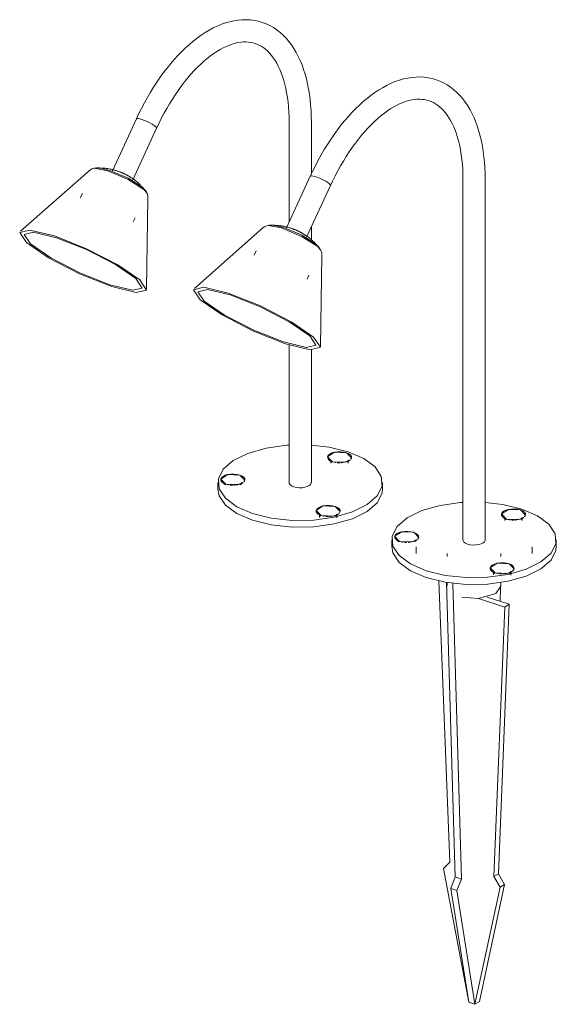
# Model space of a CAD drawing. Header units: millimetres. Extents: x 6367 to 7997, y 2126 to 6672.
# Tile 3 of 4: x 7023 to 7301, y 5201 to 5710. Entities that reach past the tile are written whole.
import ezdxf

# ---------------------------------------------------------------- set-up
doc = ezdxf.new("R2010")
doc.units = ezdxf.units.MM
doc.layers.add('Luminarias', color=7, linetype='Continuous', lineweight=20)

# ---------------------------------------------------------------- blocks, each defined once
blk = doc.blocks.new('75620 - 75620 LILY 300 Black beacon lamp-559125-00 Isometrico PDF')
at = {"layer": 'Luminarias', "color": 254, "lineweight": 9, "true_color": 0xcfcfcf}
for p, q in [((1136.6, 5658.73), (1124.26, 5631.94)), ((1134.7, 5627.13), (1147.03, 5653.9)), ((1215.49, 5657.08), (1215.49, 5605.31)), ((1226.99, 5630.19), (1226.99, 5657.08)), ((1112.14, 5631.91), (1076.67, 5600.65)), ((1114.76, 5633.2), (1121.73, 5631.93)), ((1118.4, 5633.23), (1122.86, 5632.11)), ((1130.3, 5630.32), (1130.67, 5630.14)), ((1133.94, 5628.18), (1133.38, 5628.59)), ((1133.67, 5628.38), (1133.85, 5628.25)), ((1108.64, 5620.15), (1107.6, 5617.9)), ((1141.84, 5570.62), (1142.55, 5617.9)), ((1134.92, 5605.49), (1135.89, 5607.6)), ((1226.99, 5596.24), (1226.99, 5602.8)), ((1215.49, 5541.94), (1215.49, 5470.71)), ((1226.99, 5470.71), (1226.99, 5539.39)), ((1236.25, 5482.34), (1237.76, 5481.2)), ((1237.11, 5482.27), (1237.11, 5480.75)), ((1245.42, 5481.2), (1246.93, 5482.34)), ((1246.07, 5480.75), (1246.07, 5482.27)), ((1178.74, 5470.71), (1178.74, 5467.16)), ((1181.07, 5470.78), (1182.58, 5469.64)), ((1181.92, 5470.71), (1181.92, 5470.07)), ((1190.24, 5469.64), (1191.75, 5470.78)), ((1190.89, 5470.07), (1190.89, 5470.71)), ((1192.04, 5471.04), (1192.63, 5472)), ((1192.61, 5471.99), (1192.25, 5471.26)), ((1263.74, 5467.16), (1263.74, 5470.71)), ((1230.38, 5454.54), (1231.88, 5453.4)), ((1231.23, 5454.47), (1231.23, 5452.64)), ((1238.3, 5453.42), (1241.06, 5454.54)), ((1239.55, 5453.4), (1241.06, 5454.54)), ((1240.2, 5452.48), (1240.2, 5454.47))]:
    blk.add_line(p, q, dxfattribs=at)
for points in [[(1226.99, 5657.08, 0), (1226.95, 5660.05, 0), (1226.83, 5662.98, 0), (1226.63, 5665.85, 0), (1226.36, 5668.67, 0), (1226, 5671.43, 0), (1225.56, 5674.13, 0), (1225.05, 5676.77, 0), (1224.45, 5679.33, 0), (1223.77, 5681.82, 0), (1223.01, 5684.23, 0), (1222.17, 5686.57, 0), (1221.24, 5688.82, 0), (1220.23, 5690.99, 0), (1219.14, 5693.06, 0), (1217.97, 5695.05, 0), (1216.7, 5696.93, 0), (1215.36, 5698.71, 0), (1213.92, 5700.38, 0), (1212.4, 5701.94, 0), (1210.8, 5703.38, 0), (1209.12, 5704.69, 0), (1207.35, 5705.87, 0), (1205.52, 5706.91, 0), (1203.61, 5707.81, 0), (1201.65, 5708.55, 0), (1199.64, 5709.14, 0), (1197.58, 5709.58, 0), (1195.49, 5709.85, 0), (1193.37, 5709.97, 0), (1191.24, 5709.94, 0), (1189.1, 5709.75, 0), (1186.95, 5709.42, 0), (1184.8, 5708.95, 0), (1182.66, 5708.34, 0), (1180.52, 5707.59, 0), (1178.4, 5706.71, 0), (1176.28, 5705.71, 0), (1174.18, 5704.58, 0), (1172.1, 5703.34, 0), (1170.03, 5701.97, 0), (1167.98, 5700.5, 0), (1165.95, 5698.92, 0), (1163.94, 5697.22, 0), (1161.96, 5695.43, 0), (1160, 5693.53, 0), (1158.07, 5691.54, 0), (1156.17, 5689.45, 0), (1154.3, 5687.26, 0), (1152.46, 5684.99, 0), (1150.65, 5682.64, 0), (1148.89, 5680.2, 0), (1147.16, 5677.68, 0), (1145.48, 5675.09, 0), (1143.84, 5672.43, 0), (1142.24, 5669.71, 0), (1140.69, 5666.92, 0), (1139.2, 5664.07, 0), (1137.75, 5661.17, 0), (1136.6, 5658.73, 0)], [(1215.49, 5657.08, 0), (1215.45, 5659.75, 0), (1215.35, 5662.36, 0), (1215.17, 5664.9, 0), (1214.93, 5667.38, 0), (1214.62, 5669.78, 0), (1214.24, 5672.11, 0), (1213.8, 5674.35, 0), (1213.3, 5676.51, 0), (1212.73, 5678.58, 0), (1212.11, 5680.56, 0), (1211.43, 5682.44, 0), (1210.71, 5684.21, 0), (1209.93, 5685.89, 0), (1209.1, 5687.45, 0), (1208.24, 5688.91, 0), (1207.33, 5690.26, 0), (1206.4, 5691.5, 0), (1205.43, 5692.63, 0), (1204.43, 5693.65, 0), (1203.42, 5694.57, 0), (1202.38, 5695.38, 0), (1201.32, 5696.09, 0), (1200.23, 5696.7, 0), (1199.13, 5697.22, 0), (1197.99, 5697.65, 0), (1196.83, 5697.99, 0), (1195.64, 5698.24, 0), (1194.41, 5698.4, 0), (1193.14, 5698.48, 0), (1191.83, 5698.45, 0), (1190.47, 5698.34, 0), (1189.07, 5698.12, 0), (1187.63, 5697.8, 0), (1186.14, 5697.38, 0), (1184.62, 5696.84, 0), (1183.06, 5696.2, 0), (1181.47, 5695.45, 0), (1179.85, 5694.58, 0), (1178.21, 5693.6, 0), (1176.56, 5692.51, 0), (1174.88, 5691.3, 0), (1173.2, 5689.99, 0), (1171.51, 5688.56, 0), (1169.82, 5687.03, 0), (1168.14, 5685.4, 0), (1166.46, 5683.67, 0), (1164.79, 5681.83, 0), (1163.13, 5679.9, 0), (1161.49, 5677.88, 0), (1159.88, 5675.77, 0), (1158.29, 5673.57, 0), (1156.72, 5671.3, 0), (1155.19, 5668.94, 0), (1153.69, 5666.51, 0), (1152.23, 5664.02, 0), (1150.81, 5661.45, 0), (1149.43, 5658.83, 0), (1148.1, 5656.15, 0), (1147.03, 5653.9, 0)], [(1136.59, 5658.7, 0), (1136.84, 5658.89, 0), (1137.43, 5658.9, 0), (1138.33, 5658.74, 0), (1139.46, 5658.42, 0), (1140.75, 5657.95, 0), (1142.11, 5657.36, 0), (1143.46, 5656.71, 0), (1144.69, 5656.03, 0), (1145.72, 5655.37, 0), (1146.49, 5654.77, 0)], [(1146.49, 5654.77, 0), (1146.94, 5654.28, 0), (1147.04, 5653.93, 0), (1147.03, 5653.9, 0)], [(1112.14, 5631.91, 0), (1112.87, 5632.45, 0), (1113.56, 5632.82, 0), (1114.19, 5633.05, 0), (1114.75, 5633.2, 0), (1114.83, 5633.22, 0)], [(1114.89, 5633.23, 0), (1115.5, 5633.31, 0), (1116.05, 5633.35, 0), (1116.55, 5633.37, 0), (1117.02, 5633.36, 0), (1117.46, 5633.33, 0), (1117.89, 5633.29, 0), (1118.31, 5633.24, 0), (1118.72, 5633.18, 0), (1118.8, 5633.17, 0)], [(1117.37, 5633.3, 0), (1118.52, 5633.29, 0), (1119.51, 5633.24, 0), (1120.38, 5633.16, 0), (1121.14, 5633.08, 0), (1121.82, 5632.98, 0), (1122.43, 5632.88, 0), (1122.98, 5632.78, 0), (1123.49, 5632.67, 0), (1123.95, 5632.57, 0), (1124.38, 5632.47, 0), (1124.78, 5632.36, 0), (1125.15, 5632.26, 0), (1125.51, 5632.16, 0), (1125.84, 5632.06, 0), (1126.16, 5631.96, 0), (1126.46, 5631.87, 0), (1126.51, 5631.85, 0)], [(1121.73, 5631.93, 0), (1132.38, 5627.4, 0), (1140.48, 5622.27, 0), (1141.94, 5620.46, 0)], [(1122.86, 5632.11, 0), (1132.25, 5628.12, 0), (1139.39, 5623.6, 0)], [(1140.21, 5622.77, 0), (1139.45, 5623.64, 0), (1138.77, 5624.36, 0), (1138.15, 5624.98, 0), (1137.59, 5625.5, 0), (1137.08, 5625.95, 0), (1136.6, 5626.35, 0), (1136.17, 5626.7, 0), (1135.76, 5627.02, 0), (1135.38, 5627.31, 0), (1135.02, 5627.56, 0), (1134.68, 5627.8, 0), (1134.36, 5628.02, 0), (1134.06, 5628.22, 0), (1133.76, 5628.41, 0), (1133.48, 5628.59, 0), (1133.21, 5628.76, 0), (1132.95, 5628.92, 0), (1132.69, 5629.07, 0), (1132.44, 5629.21, 0), (1132.2, 5629.35, 0), (1131.96, 5629.48, 0), (1131.73, 5629.61, 0), (1131.49, 5629.73, 0), (1131.27, 5629.85, 0), (1131.04, 5629.97, 0), (1130.81, 5630.08, 0), (1130.59, 5630.19, 0), (1130.37, 5630.3, 0), (1130.14, 5630.4, 0), (1129.92, 5630.51, 0), (1129.7, 5630.61, 0), (1129.47, 5630.71, 0), (1129.24, 5630.81, 0), (1129.01, 5630.91, 0), (1128.78, 5631, 0), (1128.55, 5631.1, 0), (1128.31, 5631.2, 0), (1128.06, 5631.29, 0), (1127.81, 5631.39, 0), (1127.56, 5631.49, 0), (1127.29, 5631.58, 0), (1127.02, 5631.68, 0), (1126.74, 5631.77, 0), (1126.51, 5631.85, 0)], [(1128.85, 5630.97, 0), (1128.41, 5631.15, 0), (1127.11, 5631.62, 0)], [(1130.31, 5630.32, 0), (1129.77, 5630.57, 0), (1129.16, 5630.84, 0)], [(1132.35, 5629.24, 0), (1131.11, 5629.92, 0), (1130.68, 5630.14, 0)], [(1141.76, 5620.85, 0), (1141.43, 5621.37, 0), (1141.11, 5621.81, 0), (1140.79, 5622.2, 0), (1140.48, 5622.55, 0), (1140.17, 5622.87, 0), (1139.86, 5623.17, 0), (1139.55, 5623.45, 0), (1139.24, 5623.72, 0), (1139.18, 5623.78, 0)], [(1142.55, 5617.9, 0), (1142.49, 5618.81, 0), (1142.32, 5619.57, 0), (1142.09, 5620.2, 0), (1141.84, 5620.72, 0), (1141.79, 5620.8, 0)], [(1123.83, 5572.09, 0), (1107.21, 5578.67, 0), (1091.07, 5586.97, 0), (1079.74, 5594.79, 0), (1076.26, 5600.02, 0), (1081.56, 5601.27, 0), (1094.22, 5598.19, 0)], [(1122.81, 5573, 0), (1107.33, 5579.11, 0), (1092.31, 5586.85, 0), (1081.77, 5594.12, 0), (1078.53, 5598.99, 0), (1083.47, 5600.15, 0), (1095.25, 5597.29, 0)], [(1094.22, 5598.19, 0), (1110.85, 5591.62, 0), (1126.99, 5583.31, 0), (1138.31, 5575.5, 0), (1141.79, 5570.26, 0), (1136.49, 5569.02, 0), (1123.83, 5572.09, 0)], [(1095.25, 5597.29, 0), (1110.72, 5591.17, 0), (1125.74, 5583.44, 0), (1136.29, 5576.17, 0), (1139.52, 5571.29, 0), (1134.59, 5570.14, 0), (1122.81, 5573, 0)], [(1215.5, 5490.11, 0), (1214.27, 5490.02, 0), (1203.65, 5488.53, 0), (1194.24, 5485.83, 0), (1186.66, 5482.09, 0)], [(1255.81, 5459.32, 0), (1261.03, 5463.83, 0), (1263.54, 5468.81, 0), (1263.16, 5473.92, 0), (1259.93, 5478.81, 0), (1254.06, 5483.15, 0), (1245.95, 5486.64, 0), (1236.16, 5489.04, 0), (1226.96, 5490.11, 0)], [(1245.22, 5486.18, 0), (1239, 5486.46, 0), (1235.37, 5484.11, 0), (1237.96, 5481.49, 0)], [(1236.43, 5482.21, 0), (1235.91, 5482.63, 0), (1235.44, 5483.35, 0), (1235.38, 5484.1, 0), (1235.75, 5484.83, 0), (1236.52, 5485.49, 0), (1237.63, 5486.04, 0), (1239.01, 5486.44, 0), (1240.57, 5486.66, 0), (1242.19, 5486.68, 0), (1243.78, 5486.51, 0), (1245.21, 5486.16, 0)], [(1245.21, 5486.16, 0), (1246.4, 5485.65, 0), (1247.26, 5485.01, 0), (1247.74, 5484.29, 0), (1247.79, 5483.55, 0), (1247.43, 5482.81, 0)], [(1247.22, 5482.59, 0), (1247.81, 5483.56, 0), (1245.22, 5486.18, 0)], [(1186.66, 5482.09, 0), (1181.44, 5477.58, 0), (1178.94, 5472.6, 0), (1179.31, 5467.49, 0), (1182.55, 5462.6, 0), (1188.42, 5458.26, 0), (1196.52, 5454.77, 0), (1206.31, 5452.37, 0), (1217.12, 5451.21, 0), (1228.21, 5451.39, 0), (1238.82, 5452.88, 0), (1248.24, 5455.58, 0), (1255.81, 5459.32, 0)], [(1237.96, 5481.49, 0), (1236.77, 5482, 0), (1236.5, 5482.16, 0)], [(1237.96, 5481.49, 0), (1244.17, 5481.21, 0), (1246.93, 5482.34, 0)], [(1239.71, 5481.08, 0), (1239.4, 5481.13, 0), (1237.96, 5481.49, 0)], [(1241.71, 5480.95, 0), (1240.99, 5480.96, 0), (1240.27, 5481.02, 0)], [(1244.17, 5481.21, 0), (1242.61, 5480.99, 0), (1242.29, 5480.97, 0)], [(1245.79, 5481.7, 0), (1245.55, 5481.6, 0), (1244.17, 5481.21, 0)], [(1246.92, 5482.33, 0), (1246.66, 5482.15, 0), (1246.21, 5481.89, 0)], [(1192.63, 5472, 0), (1190.04, 5474.62, 0), (1183.82, 5474.9, 0), (1180.19, 5472.56, 0)], [(1180.19, 5472.56, 0), (1182.78, 5469.94, 0), (1188.99, 5469.66, 0), (1191.75, 5470.78, 0)], [(1180.2, 5472.55, 0), (1180.57, 5473.28, 0), (1181.34, 5473.94, 0), (1182.45, 5474.49, 0), (1183.83, 5474.88, 0), (1185.39, 5475.1, 0), (1187.01, 5475.13, 0), (1188.6, 5474.96, 0), (1190.03, 5474.6, 0), (1191.22, 5474.09, 0), (1192.08, 5473.46, 0), (1192.56, 5472.74, 0), (1192.61, 5471.99, 0)], [(1181.25, 5470.66, 0), (1180.73, 5471.08, 0), (1180.26, 5471.8, 0), (1180.2, 5472.55, 0)], [(1182.77, 5469.93, 0), (1181.59, 5470.44, 0), (1181.32, 5470.61, 0)], [(1191.73, 5470.78, 0), (1191.48, 5470.6, 0), (1191.02, 5470.34, 0)], [(1225.92, 5469.16, 0), (1224.89, 5468.66, 0), (1223.62, 5468.29, 0), (1222.18, 5468.09, 0), (1220.68, 5468.07, 0), (1219.22, 5468.22, 0), (1217.89, 5468.55, 0), (1216.8, 5469.02, 0), (1216, 5469.61, 0), (1215.57, 5470.27, 0), (1215.51, 5470.96, 0)], [(1226.98, 5470.86, 0), (1226.96, 5470.45, 0), (1226.62, 5469.77, 0), (1225.92, 5469.16, 0)], [(1255.81, 5455.77, 0), (1248.24, 5452.03, 0), (1238.82, 5449.33, 0), (1228.21, 5447.84, 0), (1217.12, 5447.66, 0), (1206.31, 5448.82, 0), (1196.52, 5451.22, 0), (1188.42, 5454.71, 0), (1182.55, 5459.05, 0), (1179.31, 5463.94, 0), (1178.74, 5467.39, 0)], [(1184.53, 5469.53, 0), (1184.22, 5469.58, 0), (1182.78, 5469.93, 0)], [(1186.53, 5469.4, 0), (1185.8, 5469.41, 0), (1185.09, 5469.46, 0)], [(1188.99, 5469.65, 0), (1187.43, 5469.43, 0), (1187.11, 5469.41, 0)], [(1190.61, 5470.15, 0), (1190.37, 5470.05, 0), (1188.99, 5469.65, 0)], [(1263.71, 5467.82, 0), (1263.54, 5465.26, 0), (1261.03, 5460.28, 0), (1255.81, 5455.77, 0)], [(1233.13, 5458.66, 0), (1229.5, 5456.32, 0), (1232.08, 5453.69, 0), (1238.3, 5453.42, 0)], [(1230.55, 5454.42, 0), (1230.04, 5454.84, 0), (1229.57, 5455.55, 0), (1229.51, 5456.3, 0), (1229.88, 5457.03, 0), (1230.64, 5457.7, 0), (1231.76, 5458.24, 0), (1233.14, 5458.64, 0)], [(1241.35, 5454.79, 0), (1241.93, 5455.76, 0), (1239.35, 5458.38, 0), (1233.13, 5458.66, 0)], [(1233.14, 5458.64, 0), (1234.69, 5458.86, 0), (1236.32, 5458.88, 0), (1237.91, 5458.71, 0), (1239.34, 5458.36, 0), (1240.53, 5457.85, 0), (1241.39, 5457.21, 0), (1241.87, 5456.5, 0), (1241.92, 5455.75, 0), (1241.55, 5455.02, 0)], [(1232.08, 5453.69, 0), (1230.9, 5454.2, 0), (1230.63, 5454.36, 0)], [(1233.83, 5453.29, 0), (1233.53, 5453.34, 0), (1232.09, 5453.69, 0)], [(1235.84, 5453.15, 0), (1235.11, 5453.17, 0), (1234.4, 5453.22, 0)], [(1238.3, 5453.41, 0), (1236.74, 5453.19, 0), (1236.41, 5453.17, 0)], [(1239.92, 5453.91, 0), (1239.68, 5453.81, 0), (1238.3, 5453.41, 0)], [(1241.04, 5454.53, 0), (1240.79, 5454.35, 0), (1240.33, 5454.09, 0)]]:
    blk.add_polyline3d(points, dxfattribs=at)
blk = doc.blocks.new('75620-1 - 75620-1 LILY 300 Black stake lamp-561667-00 Isometrico PDF')
at = {"layer": 'Luminarias', "color": 254, "lineweight": 9, "true_color": 0xcfcfcf}
for p, q in [((1226.46, 5629.13), (1214.12, 5602.34)), ((1224.56, 5597.53), (1236.89, 5624.3)), ((1305.35, 5627.48), (1305.35, 5441.1)), ((1316.85, 5441.1), (1316.85, 5627.48)), ((1204.62, 5603.6), (1211.59, 5602.33)), ((1208.26, 5603.63), (1212.72, 5602.51)), ((1202, 5602.31), (1166.53, 5571.05)), ((1218.72, 5601.37), (1219.31, 5601.11)), ((1221.74, 5599.91), (1222.21, 5599.64)), ((1223.8, 5598.58), (1223.24, 5598.99)), ((1223.53, 5598.78), (1223.71, 5598.65)), ((1198.5, 5590.55), (1197.46, 5588.3)), ((1231.7, 5541.02), (1232.41, 5588.3)), ((1224.78, 5575.89), (1225.75, 5578)), ((1326.11, 5452.74), (1327.62, 5451.6)), ((1326.97, 5452.67), (1326.97, 5451.15)), ((1335.28, 5451.6), (1336.79, 5452.74)), ((1335.93, 5451.15), (1335.93, 5452.67)), ((1268.6, 5441.1), (1268.6, 5437.55)), ((1270.93, 5441.18), (1272.44, 5440.04)), ((1271.78, 5441.11), (1271.78, 5440.47)), ((1280.1, 5440.04), (1281.61, 5441.18)), ((1280.75, 5440.47), (1280.75, 5441.11)), ((1281.9, 5441.44), (1282.49, 5442.4)), ((1282.47, 5442.39), (1282.1, 5441.66)), ((1353.6, 5437.55), (1353.6, 5441.1)), ((1281.1, 5437.55), (1281.1, 5434)), ((1341.1, 5434), (1341.1, 5437.55)), ((1297.24, 5434), (1297.24, 5432.46)), ((1324.95, 5432.46), (1324.95, 5434)), ((1320.24, 5424.94), (1321.74, 5423.8)), ((1321.09, 5424.87), (1321.09, 5423.04)), ((1328.16, 5423.81), (1330.91, 5424.94)), ((1329.41, 5423.8), (1330.91, 5424.94)), ((1330.06, 5422.87), (1330.06, 5424.87)), ((1292.8, 5419.92), (1298.55, 5274.59)), ((1301.33, 5266.88), (1296.89, 5419.12)), ((1297.24, 5419.07), (1297.24, 5417.14)), ((1300.12, 5418.67), (1304.58, 5265.81)), ((1324.61, 5409.39), (1324.81, 5416.45)), ((1324.95, 5417.14), (1324.95, 5419.08)), ((1326.98, 5406.34), (1313.37, 5410.82)), ((1317.94, 5411.58), (1329.3, 5407.84)), ((1321.32, 5267.09), (1326.98, 5406.34)), ((1329.3, 5407.84), (1323.65, 5268.59)), ((1326.98, 5406.34), (1329.3, 5407.84)), ((1298.55, 5274.59), (1295.29, 5271.23)), ((1295.29, 5271.23), (1308.31, 5202.15)), ((1323.65, 5268.59), (1321.32, 5267.09)), ((1324.58, 5261.58), (1321.32, 5267.09)), ((1323.65, 5268.59), (1326.9, 5263.08)), ((1299, 5260.94), (1301.33, 5266.88)), ((1301.33, 5266.88), (1304.58, 5265.81)), ((1304.58, 5265.81), (1302.26, 5259.87)), ((1326.9, 5263.08), (1313.89, 5202.58)), ((1326.9, 5263.08), (1324.58, 5261.58)), ((1308.31, 5202.15), (1299, 5260.94)), ((1299, 5260.94), (1302.26, 5259.87)), ((1302.26, 5259.87), (1311.56, 5201.08)), ((1311.56, 5201.08), (1324.58, 5261.58)), ((1308.31, 5202.15), (1311.56, 5201.08)), ((1308.31, 5202.15), (1311.56, 5201.08)), ((1313.89, 5202.58), (1311.56, 5201.08)), ((1311.56, 5201.08), (1313.89, 5202.58))]:
    blk.add_line(p, q, dxfattribs=at)
for points in [[(1316.85, 5627.48, 0), (1316.81, 5630.45, 0), (1316.69, 5633.38, 0), (1316.49, 5636.25, 0), (1316.22, 5639.07, 0), (1315.86, 5641.83, 0), (1315.42, 5644.53, 0), (1314.91, 5647.16, 0), (1314.31, 5649.73, 0), (1313.63, 5652.22, 0), (1312.87, 5654.63, 0), (1312.03, 5656.97, 0), (1311.1, 5659.22, 0), (1310.09, 5661.39, 0), (1309, 5663.46, 0), (1307.82, 5665.45, 0), (1306.56, 5667.33, 0), (1305.22, 5669.11, 0), (1303.78, 5670.78, 0), (1302.26, 5672.34, 0), (1300.66, 5673.78, 0), (1298.98, 5675.09, 0), (1297.21, 5676.27, 0), (1295.38, 5677.31, 0), (1293.47, 5678.21, 0), (1291.51, 5678.95, 0), (1289.5, 5679.54, 0), (1287.44, 5679.98, 0), (1285.35, 5680.25, 0), (1283.23, 5680.37, 0), (1281.1, 5680.34, 0), (1278.96, 5680.15, 0), (1276.81, 5679.82, 0), (1274.66, 5679.35, 0), (1272.52, 5678.74, 0), (1270.38, 5677.99, 0), (1268.26, 5677.11, 0), (1266.14, 5676.11, 0), (1264.04, 5674.98, 0), (1261.96, 5673.74, 0), (1259.89, 5672.37, 0), (1257.84, 5670.9, 0), (1255.81, 5669.31, 0), (1253.8, 5667.62, 0), (1251.82, 5665.83, 0), (1249.86, 5663.93, 0), (1247.93, 5661.93, 0), (1246.03, 5659.84, 0), (1244.16, 5657.66, 0), (1242.32, 5655.39, 0), (1240.51, 5653.04, 0), (1238.75, 5650.6, 0), (1237.02, 5648.08, 0), (1235.34, 5645.49, 0), (1233.7, 5642.83, 0), (1232.1, 5640.11, 0), (1230.55, 5637.32, 0), (1229.06, 5634.47, 0), (1227.61, 5631.57, 0), (1226.46, 5629.13, 0)], [(1305.35, 5627.48, 0), (1305.31, 5630.15, 0), (1305.21, 5632.75, 0), (1305.03, 5635.3, 0), (1304.79, 5637.78, 0), (1304.48, 5640.18, 0), (1304.1, 5642.51, 0), (1303.66, 5644.75, 0), (1303.16, 5646.91, 0), (1302.59, 5648.98, 0), (1301.97, 5650.96, 0), (1301.29, 5652.84, 0), (1300.56, 5654.61, 0), (1299.79, 5656.29, 0), (1298.96, 5657.85, 0), (1298.1, 5659.31, 0), (1297.19, 5660.66, 0), (1296.26, 5661.9, 0), (1295.29, 5663.03, 0), (1294.29, 5664.05, 0), (1293.28, 5664.96, 0), (1292.24, 5665.78, 0), (1291.17, 5666.49, 0), (1290.09, 5667.1, 0), (1288.99, 5667.62, 0), (1287.85, 5668.05, 0), (1286.69, 5668.39, 0), (1285.5, 5668.64, 0), (1284.27, 5668.8, 0), (1283, 5668.87, 0), (1281.69, 5668.85, 0), (1280.33, 5668.74, 0), (1278.93, 5668.52, 0), (1277.49, 5668.2, 0), (1276, 5667.78, 0), (1274.48, 5667.24, 0), (1272.92, 5666.6, 0), (1271.33, 5665.84, 0), (1269.71, 5664.98, 0), (1268.07, 5664, 0), (1266.42, 5662.9, 0), (1264.74, 5661.7, 0), (1263.06, 5660.39, 0), (1261.37, 5658.96, 0), (1259.68, 5657.43, 0), (1258, 5655.8, 0), (1256.32, 5654.07, 0), (1254.65, 5652.23, 0), (1252.99, 5650.3, 0), (1251.35, 5648.28, 0), (1249.74, 5646.17, 0), (1248.15, 5643.97, 0), (1246.58, 5641.69, 0), (1245.05, 5639.34, 0), (1243.55, 5636.91, 0), (1242.09, 5634.41, 0), (1240.67, 5631.85, 0), (1239.29, 5629.23, 0), (1237.96, 5626.55, 0), (1236.89, 5624.3, 0)], [(1226.45, 5629.1, 0), (1226.7, 5629.29, 0), (1227.29, 5629.3, 0), (1228.19, 5629.14, 0), (1229.32, 5628.81, 0), (1230.61, 5628.34, 0), (1231.97, 5627.76, 0), (1233.32, 5627.11, 0), (1234.55, 5626.43, 0), (1235.58, 5625.77, 0), (1236.35, 5625.17, 0)], [(1236.35, 5625.17, 0), (1236.8, 5624.68, 0), (1236.9, 5624.33, 0), (1236.89, 5624.3, 0)], [(1202, 5602.31, 0), (1202.73, 5602.85, 0), (1203.42, 5603.22, 0), (1204.05, 5603.45, 0), (1204.61, 5603.6, 0), (1204.69, 5603.62, 0)], [(1204.75, 5603.63, 0), (1205.36, 5603.71, 0), (1205.91, 5603.75, 0), (1206.41, 5603.77, 0), (1206.88, 5603.76, 0), (1207.32, 5603.73, 0), (1207.75, 5603.69, 0), (1208.17, 5603.64, 0), (1208.58, 5603.58, 0), (1208.66, 5603.57, 0)], [(1207.23, 5603.7, 0), (1208.38, 5603.69, 0), (1209.37, 5603.64, 0), (1210.23, 5603.56, 0), (1211, 5603.48, 0), (1211.68, 5603.38, 0), (1212.29, 5603.28, 0), (1212.84, 5603.18, 0), (1213.34, 5603.07, 0), (1213.81, 5602.97, 0), (1214.24, 5602.87, 0), (1214.64, 5602.76, 0), (1215.01, 5602.66, 0), (1215.36, 5602.56, 0), (1215.7, 5602.46, 0), (1216.02, 5602.36, 0), (1216.32, 5602.27, 0), (1216.37, 5602.25, 0)], [(1211.59, 5602.33, 0), (1222.24, 5597.8, 0), (1230.34, 5592.67, 0), (1231.8, 5590.86, 0)], [(1212.72, 5602.51, 0), (1222.11, 5598.52, 0), (1229.25, 5594, 0)], [(1230.07, 5593.17, 0), (1229.31, 5594.04, 0), (1228.63, 5594.76, 0), (1228.01, 5595.37, 0), (1227.45, 5595.9, 0), (1226.94, 5596.35, 0), (1226.46, 5596.75, 0), (1226.02, 5597.1, 0), (1225.62, 5597.42, 0), (1225.24, 5597.7, 0), (1224.88, 5597.96, 0), (1224.54, 5598.2, 0), (1224.22, 5598.42, 0), (1223.92, 5598.62, 0), (1223.62, 5598.81, 0), (1223.34, 5598.99, 0), (1223.07, 5599.16, 0), (1222.81, 5599.31, 0), (1222.55, 5599.47, 0), (1222.3, 5599.61, 0), (1222.06, 5599.75, 0), (1221.82, 5599.88, 0), (1221.59, 5600.01, 0), (1221.35, 5600.13, 0), (1221.12, 5600.25, 0), (1220.9, 5600.36, 0), (1220.67, 5600.48, 0), (1220.45, 5600.59, 0), (1220.23, 5600.7, 0), (1220, 5600.8, 0), (1219.78, 5600.91, 0), (1219.56, 5601.01, 0), (1219.33, 5601.11, 0), (1219.1, 5601.21, 0), (1218.87, 5601.31, 0), (1218.64, 5601.4, 0), (1218.41, 5601.5, 0), (1218.17, 5601.6, 0), (1217.92, 5601.69, 0), (1217.67, 5601.79, 0), (1217.42, 5601.88, 0), (1217.15, 5601.98, 0), (1216.88, 5602.08, 0), (1216.6, 5602.17, 0), (1216.37, 5602.25, 0)], [(1218.71, 5601.37, 0), (1218.26, 5601.55, 0), (1216.97, 5602.02, 0)], [(1220.24, 5600.69, 0), (1219.63, 5600.97, 0), (1219.02, 5601.24, 0)], [(1222.21, 5599.64, 0), (1220.97, 5600.32, 0), (1220.54, 5600.54, 0)], [(1231.62, 5591.25, 0), (1231.29, 5591.76, 0), (1230.97, 5592.21, 0), (1230.65, 5592.6, 0), (1230.34, 5592.95, 0), (1230.03, 5593.27, 0), (1229.72, 5593.57, 0), (1229.41, 5593.85, 0), (1229.1, 5594.12, 0), (1229.04, 5594.18, 0)], [(1232.41, 5588.3, 0), (1232.35, 5589.21, 0), (1232.18, 5589.97, 0), (1231.95, 5590.6, 0), (1231.69, 5591.12, 0), (1231.65, 5591.2, 0)], [(1213.69, 5542.49, 0), (1197.06, 5549.07, 0), (1180.93, 5557.37, 0), (1169.6, 5565.19, 0), (1166.12, 5570.42, 0), (1171.42, 5571.67, 0), (1184.08, 5568.59, 0)], [(1212.67, 5543.4, 0), (1197.19, 5549.51, 0), (1182.17, 5557.25, 0), (1171.63, 5564.52, 0), (1168.39, 5569.39, 0), (1173.33, 5570.55, 0), (1185.11, 5567.69, 0)], [(1184.08, 5568.59, 0), (1200.71, 5562.02, 0), (1216.85, 5553.71, 0), (1228.17, 5545.9, 0), (1231.65, 5540.66, 0), (1226.35, 5539.42, 0), (1213.69, 5542.49, 0)], [(1185.11, 5567.69, 0), (1200.58, 5561.57, 0), (1215.6, 5553.84, 0), (1226.15, 5546.56, 0), (1229.38, 5541.69, 0), (1224.45, 5540.53, 0), (1212.67, 5543.4, 0)], [(1305.36, 5460.51, 0), (1304.13, 5460.42, 0), (1293.51, 5458.93, 0), (1284.1, 5456.23, 0), (1276.52, 5452.49, 0)], [(1345.67, 5429.72, 0), (1350.89, 5434.23, 0), (1353.4, 5439.21, 0), (1353.02, 5444.32, 0), (1349.79, 5449.21, 0), (1343.92, 5453.55, 0), (1335.81, 5457.04, 0), (1326.02, 5459.44, 0), (1316.82, 5460.51, 0)], [(1335.08, 5456.58, 0), (1328.86, 5456.85, 0), (1325.23, 5454.51, 0), (1327.82, 5451.89, 0)], [(1326.29, 5452.61, 0), (1325.77, 5453.03, 0), (1325.3, 5453.75, 0), (1325.24, 5454.5, 0), (1325.61, 5455.23, 0), (1326.38, 5455.89, 0), (1327.49, 5456.44, 0), (1328.87, 5456.84, 0), (1330.43, 5457.06, 0), (1332.05, 5457.08, 0), (1333.64, 5456.91, 0), (1335.07, 5456.56, 0)], [(1335.07, 5456.56, 0), (1336.26, 5456.05, 0), (1337.12, 5455.41, 0), (1337.6, 5454.69, 0), (1337.65, 5453.94, 0), (1337.29, 5453.21, 0)], [(1337.08, 5452.99, 0), (1337.67, 5453.95, 0), (1335.08, 5456.58, 0)], [(1276.52, 5452.49, 0), (1271.3, 5447.98, 0), (1268.8, 5443, 0), (1269.17, 5437.89, 0), (1272.41, 5433, 0), (1278.28, 5428.66, 0), (1286.38, 5425.17, 0), (1296.17, 5422.77, 0), (1306.98, 5421.61, 0), (1318.07, 5421.79, 0), (1328.68, 5423.28, 0), (1338.1, 5425.98, 0), (1345.67, 5429.72, 0)], [(1327.81, 5451.89, 0), (1326.63, 5452.4, 0), (1326.36, 5452.56, 0)], [(1327.82, 5451.89, 0), (1334.03, 5451.61, 0), (1336.79, 5452.74, 0)], [(1329.57, 5451.48, 0), (1329.26, 5451.53, 0), (1327.82, 5451.89, 0)], [(1331.57, 5451.35, 0), (1330.84, 5451.36, 0), (1330.13, 5451.42, 0)], [(1334.03, 5451.61, 0), (1332.47, 5451.39, 0), (1332.15, 5451.37, 0)], [(1335.65, 5452.1, 0), (1335.41, 5452, 0), (1334.03, 5451.61, 0)], [(1336.78, 5452.73, 0), (1336.52, 5452.55, 0), (1336.07, 5452.29, 0)], [(1282.49, 5442.4, 0), (1279.9, 5445.02, 0), (1273.68, 5445.3, 0), (1270.05, 5442.96, 0)], [(1270.06, 5442.95, 0), (1270.43, 5443.68, 0), (1271.2, 5444.34, 0), (1272.31, 5444.89, 0), (1273.69, 5445.28, 0), (1275.25, 5445.5, 0), (1276.87, 5445.53, 0), (1278.46, 5445.36, 0), (1279.89, 5445, 0), (1281.08, 5444.49, 0), (1281.94, 5443.86, 0), (1282.42, 5443.14, 0), (1282.47, 5442.39, 0)], [(1270.05, 5442.96, 0), (1272.63, 5440.34, 0), (1278.85, 5440.06, 0), (1281.61, 5441.18, 0)], [(1271.11, 5441.06, 0), (1270.59, 5441.48, 0), (1270.12, 5442.2, 0), (1270.06, 5442.95, 0)], [(1272.63, 5440.33, 0), (1271.45, 5440.84, 0), (1271.18, 5441, 0)], [(1274.46, 5439.92, 0), (1274.08, 5439.98, 0), (1272.64, 5440.33, 0)], [(1280.47, 5440.55, 0), (1280.23, 5440.45, 0), (1278.85, 5440.05, 0)], [(1281.59, 5441.18, 0), (1281.34, 5441, 0), (1280.88, 5440.74, 0)], [(1315.78, 5439.56, 0), (1314.75, 5439.06, 0), (1313.48, 5438.69, 0), (1312.04, 5438.49, 0), (1310.54, 5438.47, 0), (1309.08, 5438.62, 0), (1307.75, 5438.95, 0), (1306.66, 5439.42, 0), (1305.86, 5440.01, 0), (1305.43, 5440.67, 0), (1305.37, 5441.36, 0)], [(1316.84, 5441.25, 0), (1316.82, 5440.85, 0), (1316.48, 5440.17, 0), (1315.78, 5439.56, 0)], [(1345.67, 5426.17, 0), (1338.1, 5422.43, 0), (1328.68, 5419.73, 0), (1318.07, 5418.24, 0), (1306.98, 5418.06, 0), (1296.17, 5419.22, 0), (1286.38, 5421.62, 0), (1278.28, 5425.11, 0), (1272.41, 5429.45, 0), (1269.17, 5434.34, 0), (1268.6, 5437.79, 0)], [(1276.39, 5439.8, 0), (1275.66, 5439.81, 0), (1274.95, 5439.86, 0)], [(1278.85, 5440.05, 0), (1277.29, 5439.83, 0), (1276.97, 5439.81, 0)], [(1353.57, 5438.22, 0), (1353.4, 5435.66, 0), (1350.89, 5430.68, 0), (1345.67, 5426.17, 0)], [(1322.99, 5429.06, 0), (1319.36, 5426.71, 0), (1321.94, 5424.09, 0), (1328.16, 5423.81, 0)], [(1320.41, 5424.81, 0), (1319.9, 5425.24, 0), (1319.43, 5425.95, 0), (1319.37, 5426.7, 0), (1319.74, 5427.43, 0), (1320.5, 5428.09, 0), (1321.62, 5428.64, 0), (1323, 5429.04, 0)], [(1331.21, 5425.19, 0), (1331.79, 5426.16, 0), (1329.21, 5428.78, 0), (1322.99, 5429.06, 0)], [(1323, 5429.04, 0), (1324.55, 5429.26, 0), (1326.18, 5429.28, 0), (1327.77, 5429.11, 0), (1329.2, 5428.76, 0), (1330.39, 5428.25, 0), (1331.25, 5427.61, 0), (1331.73, 5426.9, 0), (1331.78, 5426.15, 0), (1331.41, 5425.42, 0)], [(1330.9, 5424.93, 0), (1330.65, 5424.75, 0), (1330.19, 5424.49, 0)], [(1321.94, 5424.09, 0), (1320.76, 5424.6, 0), (1320.49, 5424.76, 0)], [(1323.69, 5423.69, 0), (1323.39, 5423.73, 0), (1321.95, 5424.09, 0)], [(1325.7, 5423.55, 0), (1324.97, 5423.57, 0), (1324.26, 5423.62, 0)], [(1328.16, 5423.81, 0), (1326.6, 5423.59, 0), (1326.27, 5423.57, 0)], [(1329.78, 5424.3, 0), (1329.54, 5424.21, 0), (1328.16, 5423.81, 0)], [(1324.95, 5417.14, 0), (1322.37, 5413.43, 0), (1313.37, 5410.84, 0), (1304.76, 5411.46, 0)]]:
    blk.add_polyline3d(points, dxfattribs=at)

msp = doc.modelspace()

# ---------------------------------------------------------------- block references
at = {"layer": 'Luminarias', "color": 254, "lineweight": 9, "true_color": 0xcfcfcf}
for name in ['75620 - 75620 LILY 300 Black beacon lamp-559125-00 Isometrico PDF', '75620-1 - 75620-1 LILY 300 Black stake lamp-561667-00 Isometrico PDF']:
    msp.add_blockref(name, (5947.16, 0), dxfattribs=at)

doc.saveas('drawing.dxf')
